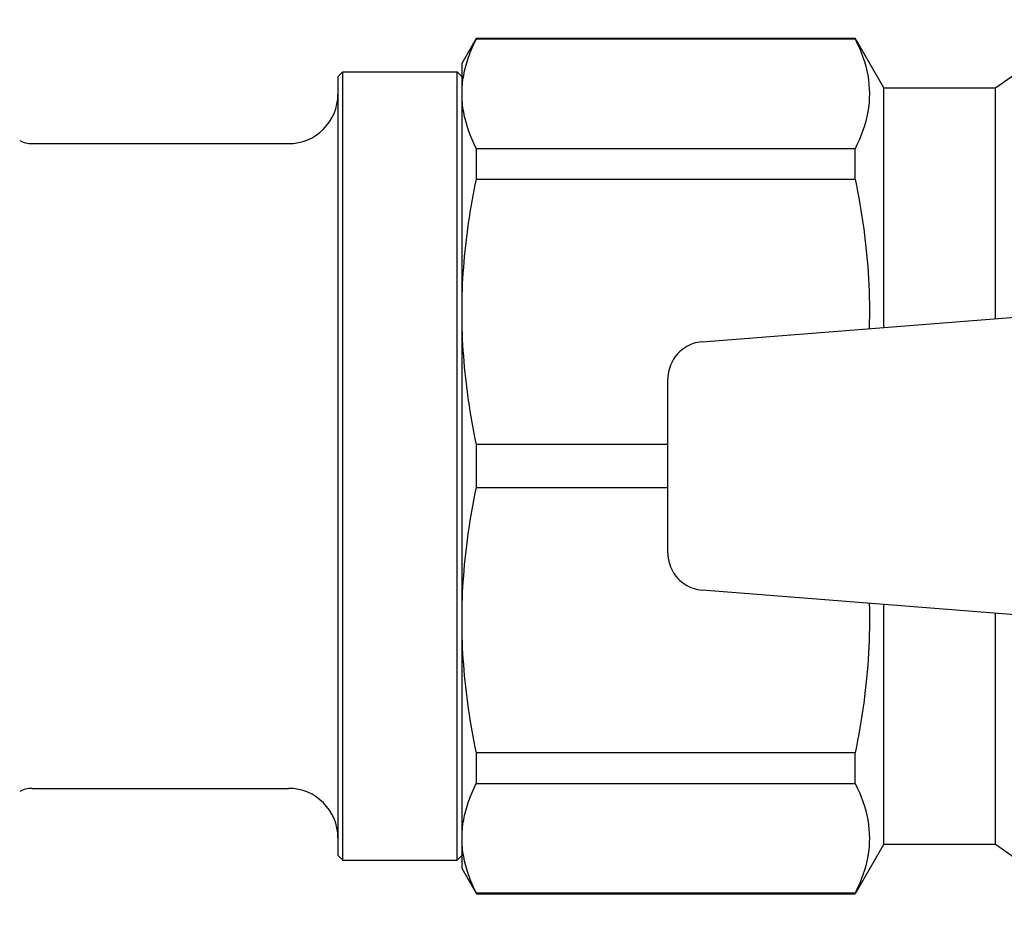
# Model space of a CAD drawing. Header units: millimetres. Extents: x 68 to 3753, y 43 to 336.
# Tile 3 of 8: x 269 to 309, y 298 to 334. Entities that reach past the tile are written whole.
import ezdxf

# ---------------------------------------------------------------- set-up
doc = ezdxf.new("R2010")
doc.units = ezdxf.units.MM
doc.layers.add('DETAIL', color=2, linetype='Continuous')

msp = doc.modelspace()

# ---------------------------------------------------------------- linework, layer by layer
at = {"layer": 'DETAIL'}
for p, q in [((308.753, 331.607), (312.68, 334.357)), ((287.253, 332.607), (287.83, 333.607)), ((287.83, 333.585), (287.83, 333.607)), ((287.83, 333.607), (303.098, 333.607)), ((287.83, 333.585), (303.098, 333.585)), ((303.098, 333.585), (303.098, 333.607)), ((304.253, 331.607), (303.098, 333.607)), ((287.253, 331.37), (287.253, 332.607)), ((282.253, 332.057), (282.453, 332.257)), ((282.453, 300.457), (282.453, 332.257)), ((282.453, 332.257), (287.053, 332.257)), ((287.053, 300.457), (287.053, 332.257)), ((287.253, 332.057), (287.053, 332.257)), ((282.253, 332.057), (282.253, 300.657)), ((304.253, 321.941), (304.253, 331.607)), ((304.253, 331.607), (308.753, 331.607)), ((308.753, 322.294), (308.753, 331.607)), ((287.253, 322.576), (287.253, 331.37)), ((269.923, 329.357), (280.253, 329.357)), ((287.83, 327.923), (287.83, 329.155)), ((303.098, 329.155), (287.83, 329.155)), ((303.098, 327.923), (303.098, 329.155)), ((287.83, 327.923), (303.098, 327.923)), ((287.253, 310.139), (287.253, 322.576)), ((296.932, 321.366), (309.553, 322.357)), ((295.553, 312.842), (295.553, 319.872)), ((287.83, 315.486), (287.83, 317.228)), ((295.553, 317.228), (287.83, 317.228)), ((287.83, 315.486), (295.553, 315.486)), ((309.553, 310.357), (296.932, 311.349)), ((304.253, 301.107), (304.253, 310.774)), ((308.753, 301.107), (308.753, 310.42)), ((287.253, 301.344), (287.253, 310.139)), ((287.83, 303.559), (287.83, 304.791)), ((303.098, 304.791), (287.83, 304.791)), ((303.098, 303.559), (303.098, 304.791)), ((269.923, 303.357), (280.253, 303.357)), ((287.83, 303.559), (303.098, 303.559)), ((287.253, 300.107), (287.253, 301.344)), ((304.253, 301.107), (303.098, 299.107)), ((304.253, 301.107), (308.753, 301.107)), ((308.753, 301.107), (312.68, 298.357)), ((282.253, 300.657), (282.453, 300.457)), ((282.453, 300.457), (287.053, 300.457)), ((287.253, 300.657), (287.053, 300.457)), ((287.253, 300.107), (287.83, 299.107)), ((287.83, 299.107), (287.83, 299.129)), ((303.098, 299.129), (287.83, 299.129)), ((287.83, 299.107), (303.098, 299.107)), ((303.098, 299.107), (303.098, 299.129))]:
    msp.add_line(p, q, dxfattribs=at)
at = {"layer": 'DETAIL', "flags": 128}
for points in [[(287.253, 331.37), (287.254, 331.462), (287.257, 331.555), (287.262, 331.647), (287.27, 331.739), (287.279, 331.832), (287.291, 331.924), (287.304, 332.017), (287.32, 332.109), (287.337, 332.202), (287.357, 332.294), (287.378, 332.387), (287.402, 332.479), (287.427, 332.572), (287.455, 332.664), (287.484, 332.757), (287.515, 332.849), (287.548, 332.941), (287.583, 333.034), (287.62, 333.126), (287.658, 333.218), (287.699, 333.31), (287.741, 333.402), (287.785, 333.493), (287.83, 333.585)], [(303.098, 333.585), (303.188, 333.402), (303.27, 333.218), (303.345, 333.034), (303.413, 332.85), (303.473, 332.666), (303.526, 332.482), (303.571, 332.298), (303.608, 332.114), (303.637, 331.93), (303.658, 331.745), (303.671, 331.56), (303.675, 331.376), (303.671, 331.19), (303.659, 331.005), (303.638, 330.82), (303.61, 330.634), (303.573, 330.449), (303.528, 330.264), (303.475, 330.078), (303.414, 329.893), (303.346, 329.708), (303.271, 329.523), (303.188, 329.339), (303.098, 329.155)], [(287.83, 329.155), (287.785, 329.247), (287.741, 329.339), (287.698, 329.431), (287.658, 329.523), (287.62, 329.615), (287.583, 329.707), (287.548, 329.8), (287.515, 329.892), (287.484, 329.984), (287.455, 330.076), (287.427, 330.168), (287.402, 330.261), (287.378, 330.353), (287.357, 330.445), (287.337, 330.538), (287.32, 330.63), (287.304, 330.722), (287.291, 330.815), (287.279, 330.907), (287.27, 331), (287.262, 331.092), (287.257, 331.185), (287.254, 331.278), (287.253, 331.37)], [(287.253, 322.576), (287.254, 322.798), (287.257, 323.021), (287.262, 323.244), (287.27, 323.467), (287.279, 323.69), (287.291, 323.914), (287.304, 324.137), (287.32, 324.36), (287.337, 324.584), (287.357, 324.807), (287.378, 325.03), (287.402, 325.254), (287.427, 325.477), (287.455, 325.7), (287.484, 325.923), (287.515, 326.146), (287.548, 326.369), (287.583, 326.592), (287.62, 326.814), (287.658, 327.036), (287.699, 327.258), (287.741, 327.48), (287.785, 327.702), (287.83, 327.923)], [(303.098, 327.923), (303.149, 327.673), (303.199, 327.423), (303.245, 327.172), (303.29, 326.922), (303.332, 326.671), (303.372, 326.421), (303.41, 326.17), (303.445, 325.919), (303.478, 325.669), (303.508, 325.418), (303.536, 325.167), (303.562, 324.916), (303.585, 324.664), (303.605, 324.413), (303.623, 324.162), (303.638, 323.91), (303.651, 323.659), (303.661, 323.407), (303.668, 323.156), (303.673, 322.904), (303.675, 322.652), (303.675, 322.399), (303.671, 322.147), (303.665, 321.895)], [(287.83, 317.228), (287.785, 317.45), (287.741, 317.673), (287.698, 317.895), (287.658, 318.117), (287.62, 318.339), (287.583, 318.562), (287.548, 318.784), (287.515, 319.007), (287.484, 319.229), (287.455, 319.452), (287.427, 319.674), (287.402, 319.897), (287.378, 320.12), (287.357, 320.343), (287.337, 320.566), (287.32, 320.789), (287.304, 321.012), (287.291, 321.235), (287.279, 321.458), (287.27, 321.682), (287.262, 321.905), (287.257, 322.129), (287.254, 322.352), (287.253, 322.576)], [(296.932, 321.366), (296.838, 321.355), (296.746, 321.339), (296.656, 321.318), (296.567, 321.291), (296.481, 321.258), (296.396, 321.22), (296.314, 321.177), (296.234, 321.129), (296.158, 321.075), (296.085, 321.018), (296.016, 320.955), (295.951, 320.889), (295.89, 320.819), (295.833, 320.745), (295.782, 320.668), (295.735, 320.588), (295.693, 320.505), (295.656, 320.419), (295.625, 320.332), (295.599, 320.243), (295.579, 320.152), (295.564, 320.06), (295.556, 319.967), (295.553, 319.872)], [(287.253, 310.139), (287.254, 310.361), (287.257, 310.584), (287.262, 310.807), (287.27, 311.03), (287.279, 311.253), (287.291, 311.476), (287.304, 311.7), (287.32, 311.923), (287.337, 312.146), (287.357, 312.37), (287.378, 312.593), (287.402, 312.816), (287.427, 313.04), (287.455, 313.263), (287.484, 313.486), (287.515, 313.709), (287.548, 313.932), (287.583, 314.154), (287.62, 314.377), (287.658, 314.599), (287.699, 314.821), (287.741, 315.043), (287.785, 315.265), (287.83, 315.486)], [(295.553, 312.842), (295.556, 312.747), (295.564, 312.654), (295.579, 312.562), (295.599, 312.472), (295.625, 312.383), (295.656, 312.295), (295.693, 312.21), (295.735, 312.127), (295.782, 312.046), (295.834, 311.969), (295.89, 311.895), (295.951, 311.825), (296.016, 311.759), (296.085, 311.697), (296.158, 311.639), (296.234, 311.586), (296.314, 311.537), (296.396, 311.494), (296.481, 311.456), (296.567, 311.424), (296.656, 311.397), (296.746, 311.375), (296.838, 311.359), (296.932, 311.349)], [(303.666, 310.82), (303.672, 310.569), (303.675, 310.318), (303.675, 310.067), (303.673, 309.816), (303.668, 309.564), (303.661, 309.313), (303.651, 309.061), (303.638, 308.809), (303.623, 308.558), (303.605, 308.306), (303.585, 308.054), (303.562, 307.802), (303.537, 307.55), (303.509, 307.299), (303.479, 307.047), (303.446, 306.796), (303.41, 306.544), (303.373, 306.293), (303.333, 306.042), (303.29, 305.791), (303.245, 305.541), (303.198, 305.291), (303.149, 305.041), (303.098, 304.791)], [(287.83, 304.791), (287.785, 305.013), (287.741, 305.235), (287.698, 305.458), (287.658, 305.68), (287.62, 305.902), (287.583, 306.124), (287.548, 306.347), (287.515, 306.569), (287.484, 306.792), (287.455, 307.015), (287.427, 307.237), (287.402, 307.46), (287.378, 307.683), (287.357, 307.906), (287.337, 308.129), (287.32, 308.352), (287.304, 308.575), (287.291, 308.798), (287.279, 309.021), (287.27, 309.245), (287.262, 309.468), (287.257, 309.691), (287.254, 309.915), (287.253, 310.139)], [(287.253, 301.344), (287.254, 301.436), (287.257, 301.529), (287.262, 301.621), (287.27, 301.713), (287.279, 301.806), (287.291, 301.898), (287.304, 301.991), (287.32, 302.083), (287.337, 302.176), (287.357, 302.268), (287.378, 302.361), (287.402, 302.453), (287.427, 302.546), (287.455, 302.638), (287.484, 302.731), (287.515, 302.823), (287.548, 302.915), (287.583, 303.007), (287.62, 303.1), (287.658, 303.192), (287.699, 303.284), (287.741, 303.376), (287.785, 303.467), (287.83, 303.559)], [(303.098, 303.559), (303.188, 303.376), (303.27, 303.192), (303.345, 303.008), (303.413, 302.824), (303.473, 302.64), (303.526, 302.456), (303.571, 302.272), (303.608, 302.088), (303.637, 301.903), (303.658, 301.719), (303.671, 301.534), (303.675, 301.349), (303.671, 301.164), (303.659, 300.979), (303.638, 300.794), (303.61, 300.608), (303.573, 300.423), (303.528, 300.238), (303.475, 300.052), (303.414, 299.867), (303.346, 299.682), (303.271, 299.497), (303.188, 299.313), (303.098, 299.129)], [(287.83, 299.129), (287.785, 299.221), (287.741, 299.313), (287.698, 299.405), (287.658, 299.497), (287.62, 299.589), (287.583, 299.681), (287.548, 299.774), (287.515, 299.866), (287.484, 299.958), (287.455, 300.05), (287.427, 300.142), (287.402, 300.235), (287.378, 300.327), (287.357, 300.419), (287.337, 300.512), (287.32, 300.604), (287.304, 300.696), (287.291, 300.789), (287.279, 300.881), (287.27, 300.974), (287.262, 301.066), (287.257, 301.159), (287.254, 301.251), (287.253, 301.344)]]:
    msp.add_lwpolyline(points, dxfattribs=at)
at = {"layer": 'DETAIL'}
for centre, radius, start, end in [((280.253, 331.357), 2, 270, 0), ((269.923, 330.357), 1, 240, 270), ((269.923, 302.357), 1, 90, 120), ((280.253, 301.357), 2, 0, 90)]:
    msp.add_arc(centre, radius, start, end, dxfattribs=at)

doc.saveas('drawing.dxf')
